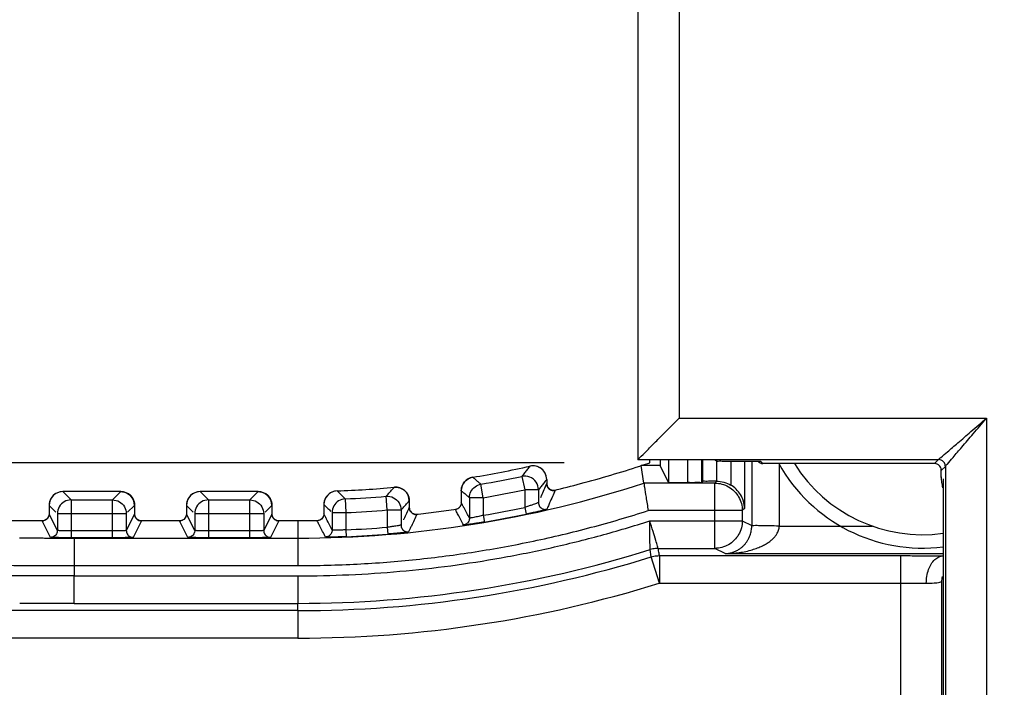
# Model space of a CAD drawing. Header units: inches. Extents: x 0 to 22, y 0 to 17.
# Tile 24 of 28: x 11.632 to 12.349, y 13.004 to 13.489. Entities that reach past the tile are written whole.
import ezdxf

# ---------------------------------------------------------------- set-up
doc = ezdxf.new("R2010")
doc.units = ezdxf.units.IN
doc.header["$LTSCALE"] = 1.21
doc.header["$MEASUREMENT"] = 0
doc.layers.get('0').update_dxf_attribs({"linetype": 'CONTINUOUS'})
doc.layers.add('COSMETIC', color=7, linetype='CONTINUOUS')
doc.layers.add('DIMENSIONS', color=7, linetype='CONTINUOUS')
doc.styles.get("Standard").update_dxf_attribs({"font": 'txt', "width": 0.8})
doc.dimstyles.new('DIMSTYLE_1', dxfattribs={"dimtxt": 0.125, "dimasz": 0.18, "dimexe": 0.18, "dimexo": 0.0625, "dimgap": 0.09, "dimtad": 0, "dimtih": 1, "dimtoh": 1, "dimdec": 3, "dimzin": 4, "dimdsep": 46, "dimtxsty": 'STANDARD', "dimblk": '_FILLED', "dimblk1": '_FILLED', "dimblk2": '_FILLED', "dimcen": 0.09, "dimadec": 0, "dimazin": 0, "dimtp": 0.001, "dimtm": 0.001, "dimtfac": 1, "dimtdec": 3, "dimtofl": 0, "dimtmove": 0, "dimatfit": 3, "dimldrblk": '_FILLED', "dimfxl": 1, "dimtolj": 1, "dimtzin": 4, "dimarcsym": 0})

# ---------------------------------------------------------------- blocks, each defined once
blk = doc.blocks.new('_FILLED')
at = {"color": 0, "linetype": 'BYBLOCK'}
blk.add_solid([(0, 0), (-1, 0.1736), (-1, -0.1736)], dxfattribs=at)
blk = doc.blocks.new('*D3')
at = {"layer": 'DIMENSIONS', "color": 2, "linetype": 'CONTINUOUS'}
for p, q in [((12.02858, 13.16682), (10.11078, 13.16682)), ((10.23578, 13.16682), (10.23578, 11.06057)), ((10.23578, 9.1205), (10.23578, 10.81057)), ((12.01962, 9.1205), (10.11078, 9.1205))]:
    blk.add_line(p, q, dxfattribs=at)
at = {"layer": 'DIMENSIONS', "color": 2, "linetype": 'CONTINUOUS', "xscale": 0.18, "yscale": 0.18, "zscale": 0.18}
for p, rotation in [((10.23578, 13.16682), 90), ((10.23578, 9.1205), 270)]:
    blk.add_blockref('_FILLED', p, dxfattribs=dict(at, rotation=rotation))
at = {"layer": 'DIMENSIONS', "color": 2, "linetype": 'CONTINUOUS', "width": 0.8}
for s, p in [('[', (10.14828, 10.87307)), (']', (10.84828, 10.87307)), ('4.046', (9.52328, 10.87307)), ('102.78', (10.24828, 10.87307))]:
    blk.add_text(s, height=0.125, dxfattribs=at).set_placement(p)
blk = doc.blocks.new('*D5')
at = {"layer": 'DIMENSIONS', "color": 2, "linetype": 'CONTINUOUS'}
for p, q in [((10.98578, 11.20731), (10.98578, 15.13581)), ((16.52247, 13.41477), (16.52247, 15.13581)), ((10.98578, 15.01081), (12.941, 15.01081)), ((16.52247, 15.01081), (14.491, 15.01081))]:
    blk.add_line(p, q, dxfattribs=at)
at = {"layer": 'DIMENSIONS', "color": 2, "linetype": 'CONTINUOUS', "xscale": 0.18, "yscale": 0.18, "zscale": 0.18, "rotation": 180}
blk.add_blockref('_FILLED', (10.98578, 15.01081), dxfattribs=at)
at = {"layer": 'DIMENSIONS', "color": 2, "linetype": 'CONTINUOUS', "xscale": 0.18, "yscale": 0.18, "zscale": 0.18}
blk.add_blockref('_FILLED', (16.52247, 15.01081), dxfattribs=at)
at = {"layer": 'DIMENSIONS', "color": 2, "linetype": 'CONTINUOUS', "width": 0.8}
for s, p in [('[', (13.6285, 14.94831)), (']', (14.3285, 14.94831)), ('5.537', (13.0035, 14.94831)), ('140.63', (13.7285, 14.94831))]:
    blk.add_text(s, height=0.125, dxfattribs=at).set_placement(p)

msp = doc.modelspace()

# ---------------------------------------------------------------- linework, layer by layer
at = {"color": 7, "linetype": 'CONTINUOUS'}
for p, q in [((12.08221, 13.68581), (12.08221, 13.16929)), ((12.11221, 13.68581), (12.11221, 13.19929)), ((12.11221, 13.19929), (12.33595, 13.19929)), ((12.33595, 13.19929), (12.33595, 9.09032)), ((12.13842, 13.16911), (12.08212, 13.16911)), ((12.08221, 13.16929), (12.30096, 13.16929)), ((12.09089, 13.16695), (12.09089, 13.16911)), ((12.09829, 13.16911), (12.09829, 13.16481)), ((12.10447, 13.16911), (12.10447, 13.15245)), ((12.1186, 13.15245), (12.1186, 13.16911)), ((12.1286, 13.15262), (12.1286, 13.16911)), ((12.1293, 13.16911), (12.1293, 13.15332)), ((12.13842, 13.16911), (12.1393, 13.16823)), ((12.1393, 13.16911), (12.1393, 13.15355)), ((12.1493, 13.16806), (12.17147, 13.16806)), ((12.14976, 13.16806), (12.14976, 13.15072)), ((12.15976, 13.16806), (12.15976, 13.13367)), ((12.16505, 13.16779), (12.16505, 13.1212)), ((12.16967, 13.16779), (12.1694, 13.16806)), ((12.17321, 13.16632), (12.17147, 13.16806)), ((12.29799, 13.16632), (12.17321, 13.16632)), ((12.29806, 13.16632), (12.17323, 13.16632)), ((12.18505, 13.16632), (12.18505, 13.12085)), ((12.29798, 13.16632), (12.29799, 13.16632)), ((12.29799, 13.16632), (12.30096, 13.16929)), ((12.0865, 13.15209), (12.08447, 13.16481)), ((12.09829, 13.16481), (12.08447, 13.16481)), ((12.10447, 13.15245), (12.09829, 13.16481)), ((12.30298, 13.15626), (12.30298, 13.16139)), ((12.30298, 13.16132), (12.30299, 13.16132)), ((12.30299, 13.16132), (12.30596, 13.16429)), ((12.30299, 13.15668), (12.30299, 13.16132)), ((12.30596, 13.16429), (12.30596, 9.12532)), ((11.99768, 13.15701), (11.99976, 13.14722)), ((12.01576, 13.15467), (12.01576, 13.15171)), ((12.13818, 13.15209), (12.0865, 13.15209)), ((12.10447, 13.15245), (12.1186, 13.15245)), ((12.1293, 13.15332), (12.1286, 13.15262)), ((12.13818, 13.15209), (12.13959, 13.1535)), ((12.13818, 13.10463), (12.13818, 13.15209)), ((12.30299, 13.15668), (12.30298, 13.15624)), ((12.30299, 13.15668), (12.3032, 13.15647)), ((12.30439, 13.15529), (12.30438, 13.15465)), ((12.30438, 13.1547), (12.30438, 9.13491)), ((12.30439, 13.15529), (12.30439, 9.13432)), ((11.66358, 13.1459), (11.66958, 13.13989)), ((11.70576, 13.1459), (11.66358, 13.1459)), ((11.69976, 13.13989), (11.70576, 13.1459)), ((11.76358, 13.1459), (11.76958, 13.13989)), ((11.80576, 13.1459), (11.76358, 13.1459)), ((11.79976, 13.13989), (11.80576, 13.1459)), ((11.95358, 13.1465), (11.95358, 13.13783)), ((11.96958, 13.14143), (11.96789, 13.15128)), ((11.99976, 13.14722), (11.99976, 13.13442)), ((12.00976, 13.14722), (11.99976, 13.14722)), ((12.00976, 13.14722), (12.00976, 13.13797)), ((12.01651, 13.14908), (12.01576, 13.15171)), ((11.66958, 13.13989), (11.66958, 13.11236)), ((11.66958, 13.13989), (11.69976, 13.13989)), ((11.69976, 13.11236), (11.69976, 13.13989)), ((11.76958, 13.13989), (11.76958, 13.11236)), ((11.76958, 13.13989), (11.79976, 13.13989)), ((11.79976, 13.11236), (11.79976, 13.13989)), ((11.86915, 13.14065), (11.86958, 13.13066)), ((11.89976, 13.13256), (11.89894, 13.14253)), ((11.91576, 13.13911), (11.91576, 13.1343)), ((11.95958, 13.14143), (11.95958, 13.12658)), ((11.96958, 13.14143), (11.95958, 13.14143)), ((11.96958, 13.14143), (11.96958, 13.12871)), ((11.65358, 13.1359), (11.65358, 13.12963)), ((11.65358, 13.1359), (11.65855, 13.13093)), ((11.71076, 13.1309), (11.71576, 13.1359)), ((11.71576, 13.1359), (11.71576, 13.12963)), ((11.75358, 13.1359), (11.75358, 13.12963)), ((11.75358, 13.1359), (11.75855, 13.13093)), ((11.81076, 13.1309), (11.81576, 13.1359)), ((11.81576, 13.1359), (11.81576, 13.12963)), ((11.85358, 13.13643), (11.85358, 13.12975)), ((11.85958, 13.13066), (11.85958, 13.11787)), ((11.85958, 13.13066), (11.86958, 13.13066)), ((11.86958, 13.13066), (11.86958, 13.11812)), ((11.89976, 13.13256), (11.89976, 13.11999)), ((11.89976, 13.13256), (11.90976, 13.13256)), ((11.90976, 13.13256), (11.90976, 13.1216)), ((11.91644, 13.13179), (11.91576, 13.13431)), ((11.95263, 13.13491), (11.95141, 13.13371)), ((11.99976, 13.13442), (12.00078, 13.12952)), ((12.15818, 13.1321), (12.08966, 13.1321)), ((12.15976, 13.13367), (12.15818, 13.1321)), ((12.15818, 13.1321), (12.15818, 13.12463)), ((11.59378, 13.12481), (11.6493, 13.12481)), ((11.65459, 13.11262), (11.64858, 13.12463)), ((11.64941, 13.12472), (11.6493, 13.1247)), ((11.6527, 13.1268), (11.65153, 13.1256)), ((11.65344, 13.12847), (11.6527, 13.1268)), ((11.65358, 13.12963), (11.65344, 13.12847)), ((11.65358, 13.12963), (11.65358, 13.12963)), ((11.65958, 13.11762), (11.65358, 13.12963)), ((11.65958, 13.12989), (11.65958, 13.11762)), ((11.65958, 13.12989), (11.70976, 13.12989)), ((11.70976, 13.12989), (11.70976, 13.11762)), ((11.71576, 13.12963), (11.70976, 13.11762)), ((11.72076, 13.12463), (11.71476, 13.11262)), ((11.71576, 13.12963), (11.71576, 13.12963)), ((11.71642, 13.12716), (11.71576, 13.12963)), ((11.72004, 13.12481), (11.7493, 13.12481)), ((11.75459, 13.11262), (11.74858, 13.12463)), ((11.74941, 13.12472), (11.7493, 13.1247)), ((11.7527, 13.1268), (11.75153, 13.1256)), ((11.75344, 13.12847), (11.7527, 13.1268)), ((11.75358, 13.12963), (11.75344, 13.12847)), ((11.75358, 13.12963), (11.75358, 13.12963)), ((11.75958, 13.11762), (11.75358, 13.12963)), ((11.75958, 13.12989), (11.75958, 13.11762)), ((11.75958, 13.12989), (11.80976, 13.12989)), ((11.80976, 13.12989), (11.80976, 13.11762)), ((11.81576, 13.12963), (11.80976, 13.11762)), ((11.82076, 13.12463), (11.81476, 13.11262)), ((11.81576, 13.12963), (11.81576, 13.12963)), ((11.81642, 13.12716), (11.81576, 13.12963)), ((11.82004, 13.12481), (11.83467, 13.12481)), ((11.83467, 13.12481), (11.83467, 13.11209)), ((11.84963, 13.12488), (11.84942, 13.12484)), ((11.96958, 13.12871), (11.97042, 13.12378)), ((12.09082, 13.12463), (12.15818, 13.12463)), ((12.15818, 13.12463), (12.16505, 13.1212)), ((11.69976, 13.11736), (11.66958, 13.11736)), ((11.79976, 13.11736), (11.76958, 13.11736)), ((11.86958, 13.11812), (11.8698, 13.11312)), ((11.89976, 13.11999), (11.90016, 13.11501)), ((12.18505, 13.12085), (12.25288, 13.12085)), ((11.69976, 13.11236), (11.66958, 13.11236)), ((11.67193, 13.11209), (11.67193, 13.0921)), ((11.79976, 13.11236), (11.76958, 13.11236)), ((11.83467, 13.11209), (11.83467, 13.0921)), ((12.09186, 13.09842), (12.09103, 13.10372)), ((12.097, 13.10463), (12.13818, 13.10463)), ((12.14574, 13.10085), (12.13818, 13.10463)), ((12.0978, 13.07932), (12.09186, 13.09842)), ((12.0978, 13.09932), (12.0978, 13.07932)), ((12.0978, 13.09932), (12.27351, 13.09932)), ((12.14574, 13.10085), (12.30447, 13.10085)), ((12.27351, 13.07932), (12.27351, 13.09932)), ((11.67193, 13.0921), (11.67193, 13.08463)), ((11.67193, 13.0921), (11.83467, 13.0921)), ((11.67193, 13.06463), (11.67193, 13.08463)), ((11.67193, 13.08463), (11.83467, 13.08463)), ((11.83467, 13.08463), (11.83467, 13.06463)), ((12.3035, 9.20927), (12.3035, 13.08034)), ((12.09754, 13.07932), (12.2735, 13.07932)), ((12.2735, 12.76346), (12.2735, 13.07932)), ((11.83467, 13.05932), (11.60726, 13.05932)), ((11.67193, 13.06463), (11.83467, 13.06463)), ((11.83467, 13.05932), (11.83467, 13.06463)), ((11.83467, 13.05932), (11.83467, 13.03932)), ((11.83467, 13.03932), (11.60726, 13.03932))]:
    msp.add_line(p, q, dxfattribs=at)
for points in [[(12.17323, 13.16632), (12.17322, 13.16632), (12.17321, 13.16632)], [(12.02112, 13.14674), (12.02122, 13.14675), (12.021, 13.14673), (12.01989, 13.1468), (12.01823, 13.1474), (12.01651, 13.14908)], [(11.95358, 13.13783), (11.95343, 13.13663), (11.95263, 13.13491)], [(11.92046, 13.12932), (11.92057, 13.12933), (11.92041, 13.12933), (11.91944, 13.12949), (11.91794, 13.13018), (11.91644, 13.13179)], [(11.95141, 13.13371), (11.95029, 13.13315), (11.95004, 13.13307)], [(11.65153, 13.1256), (11.65024, 13.12492), (11.64941, 13.12472)], [(11.72004, 13.1247), (11.71999, 13.12471), (11.71926, 13.12487), (11.71784, 13.12558), (11.71642, 13.12716)], [(11.75153, 13.1256), (11.75024, 13.12492), (11.74941, 13.12472)], [(11.82004, 13.1247), (11.81999, 13.12471), (11.81926, 13.12487), (11.81784, 13.12558), (11.81642, 13.12716)], [(11.85177, 13.12591), (11.85055, 13.12517), (11.84963, 13.12488)], [(11.85358, 13.12975), (11.85347, 13.12872), (11.85282, 13.12711), (11.85177, 13.12591)]]:
    msp.add_lwpolyline(points, dxfattribs=at)
for centre, radius, start, end in [((11.83467, 13.92481), 0.8, 288.19487, 288.67981), ((12.28947, 13.22481), 0.11024, 212.05461, 277.77621), ((11.83467, 13.92481), 0.77891, 279.40439, 282.52528), ((12.00576, 13.15467), 0.01, 0.16192, 102.36687), ((11.83467, 13.92481), 0.81271, 269.99997, 288.0508), ((11.96358, 13.1465), 0.01, 99.51182, 179.8912), ((11.83467, 13.92481), 0.78491, 279.77157, 281.98638), ((11.66358, 13.1359), 0.01, 90.12887, 179.87113), ((11.70576, 13.1359), 0.01, 0.12887, 89.87113), ((11.76358, 13.1359), 0.01, 90.12887, 179.87113), ((11.80576, 13.1359), 0.01, 0.12887, 89.87113), ((11.86358, 13.13643), 0.01, 92.22223, 179.8759), ((11.83467, 13.92481), 0.77891, 272.10003, 275.17011), ((11.90576, 13.13911), 0.01, 0.14148, 95.03123), ((11.83467, 13.92481), 0.79491, 279.77157, 281.98638), ((11.83467, 13.92481), 0.78491, 272.51728, 274.69659), ((11.83467, 13.92481), 0.79491, 272.51728, 274.69659), ((11.83467, 13.92481), 0.80744, 279.61847, 281.79765), ((11.83467, 13.92481), 0.81244, 279.61847, 281.79765), ((11.83467, 13.92481), 0.80744, 272.47819, 274.62354), ((11.83467, 13.92481), 0.81244, 272.47819, 274.62354), ((11.83467, 13.92481), 0.86017, 269.99997, 287.33973), ((11.83467, 13.92481), 0.86548, 270, 287.28727), ((11.83467, 13.92481), 0.88548, 270, 287.2713)]:
    msp.add_arc(centre, radius, start, end, dxfattribs=at)
for points, knots in [([(12.08453, 13.17161), (12.08653, 13.1732), (12.09021, 13.17754), (12.09704, 13.18403), (12.10444, 13.19154), (12.10962, 13.19669), (12.11221, 13.19929)], [0, 0, 0, 0, 0.19099, 0.440753, 0.719022, 1, 1, 1, 1]), ([(12.30096, 13.16929), (12.30155, 13.16975), (12.30368, 13.1717), (12.30841, 13.17564), (12.31568, 13.18193), (12.32518, 13.19004), (12.33216, 13.19604), (12.33595, 13.19929)], [0, 0, 0, 0, 0.04911, 0.187083, 0.400799, 0.675287, 1, 1, 1, 1]), ([(12.30596, 13.16429), (12.30642, 13.16487), (12.30834, 13.16701), (12.31229, 13.17171), (12.31858, 13.179), (12.3267, 13.1885), (12.3327, 13.19549), (12.33595, 13.19929)], [0, 0, 0, 0, 0.048719, 0.186466, 0.400212, 0.674923, 1, 1, 1, 1]), ([(12.1393, 13.16823), (12.13963, 13.1679), (12.14162, 13.16846), (12.14469, 13.16789), (12.14765, 13.16806), (12.1493, 13.16806)], [0, 0, 0, 0, 0.139956, 0.505155, 1, 1, 1, 1]), ([(12.16967, 13.16779), (12.16998, 13.16748), (12.17045, 13.16712), (12.17098, 13.16685), (12.17112, 13.16678)], [0, 0, 0, 0, 0.742149, 1, 1, 1, 1]), ([(12.30596, 13.16429), (12.30596, 13.16515), (12.30549, 13.16691), (12.30358, 13.16882), (12.30182, 13.16929), (12.30096, 13.16929)], [0, 0, 0, 0, 0.333268, 0.666591, 1, 1, 1, 1]), ([(12.00359, 13.16443), (12.00294, 13.1636), (12.00162, 13.16195), (12.00031, 13.1603), (11.99965, 13.15947)], [0, 0, 0, 0, 0.500799, 1, 1, 1, 1]), ([(12.01435, 13.15979), (12.01425, 13.15996), (12.01397, 13.1604), (12.01366, 13.16082), (12.01345, 13.16107)], [0, 0, 0, 0, 0.376153, 1, 1, 1, 1]), ([(12.0211, 13.14683), (12.02755, 13.14838), (12.04141, 13.15188), (12.06225, 13.15775), (12.07658, 13.16222), (12.08356, 13.16451)], [0, 0, 0, 0, 0.306471, 0.660609, 1, 1, 1, 1]), ([(11.95358, 13.1465), (11.95358, 13.14805), (11.95433, 13.15119), (11.9564, 13.15364), (11.95766, 13.15456)], [0, 0, 0, 0, 0.499997, 1, 1, 1, 1]), ([(11.96789, 13.15128), (11.96723, 13.15184), (11.96591, 13.15297), (11.96393, 13.15467), (11.96261, 13.1558), (11.96195, 13.15637)], [0, 0, 0, 0, 0.332615, 0.665948, 1, 1, 1, 1]), ([(12.00976, 13.14722), (12.00976, 13.14917), (12.00855, 13.15316), (12.00374, 13.15705), (11.99959, 13.15741), (11.99768, 13.15701)], [0, 0, 0, 0, 0.33333, 0.66667, 1, 1, 1, 1]), ([(12.01576, 13.15467), (12.01509, 13.15384), (12.01376, 13.15218), (12.01242, 13.15052), (12.01176, 13.1497)], [0, 0, 0, 0, 0.500808, 1, 1, 1, 1]), ([(12.0865, 13.15209), (12.08665, 13.15115), (12.08719, 13.14777), (12.08824, 13.1411), (12.08914, 13.13538), (12.08966, 13.1321)], [0, 0, 0, 0, 0.141232, 0.507513, 1, 1, 1, 1]), ([(12.1286, 13.15262), (12.12827, 13.15229), (12.12628, 13.15285), (12.1232, 13.15228), (12.12025, 13.15245), (12.1186, 13.15245)], [0, 0, 0, 0, 0.139956, 0.505155, 1, 1, 1, 1]), ([(12.13959, 13.1535), (12.13784, 13.1535), (12.13478, 13.15368), (12.13205, 13.15318), (12.1307, 13.15341)], [0, 0, 0, 0, 0.58922, 1, 1, 1, 1]), ([(12.13818, 13.15209), (12.14163, 13.15209), (12.14867, 13.15022), (12.1563, 13.14258), (12.15819, 13.13555), (12.15818, 13.1321)], [0, 0, 0, 0, 0.333325, 0.666675, 1, 1, 1, 1]), ([(11.66358, 13.1459), (11.66186, 13.1459), (11.65834, 13.14496), (11.65579, 13.14241), (11.65492, 13.1409)], [0, 0, 0, 0, 0.499995, 1, 1, 1, 1]), ([(11.70576, 13.1459), (11.70749, 13.1459), (11.711, 13.14496), (11.71355, 13.14241), (11.71442, 13.1409)], [0, 0, 0, 0, 0.499995, 1, 1, 1, 1]), ([(11.76358, 13.1459), (11.76186, 13.1459), (11.75834, 13.14496), (11.75579, 13.14241), (11.75492, 13.1409)], [0, 0, 0, 0, 0.499995, 1, 1, 1, 1]), ([(11.80576, 13.1459), (11.80749, 13.1459), (11.811, 13.14496), (11.81355, 13.14241), (11.81442, 13.1409)], [0, 0, 0, 0, 0.499995, 1, 1, 1, 1]), ([(11.86321, 13.14642), (11.86153, 13.14636), (11.85813, 13.14534), (11.85569, 13.14281), (11.85486, 13.14132)], [0, 0, 0, 0, 0.499996, 1, 1, 1, 1]), ([(11.86321, 13.14642), (11.86387, 13.14578), (11.86519, 13.14449), (11.86651, 13.14321), (11.86717, 13.14257)], [0, 0, 0, 0, 0.500605, 1, 1, 1, 1]), ([(11.89894, 13.14253), (11.8996, 13.14325), (11.90091, 13.1447), (11.90289, 13.14688), (11.9042, 13.14834), (11.90486, 13.14907)], [0, 0, 0, 0, 0.332419, 0.66575, 1, 1, 1, 1]), ([(11.90486, 13.14907), (11.90668, 13.14923), (11.91048, 13.14852), (11.9133, 13.14594), (11.91427, 13.14436)], [0, 0, 0, 0, 0.499994, 1, 1, 1, 1]), ([(11.95958, 13.14143), (11.95958, 13.14297), (11.96033, 13.1461), (11.96341, 13.14976), (11.96637, 13.15102), (11.96789, 13.15128)], [0, 0, 0, 0, 0.333332, 0.666668, 1, 1, 1, 1]), ([(12.01658, 13.14897), (12.0166, 13.14894), (12.01718, 13.14807), (12.01803, 13.1474), (12.01897, 13.14704)], [0, 0, 0, 0, 0.035334, 1, 1, 1, 1]), ([(12.15976, 13.13367), (12.15973, 13.13549), (12.15919, 13.13905), (12.15702, 13.14387), (12.15487, 13.14655), (12.15366, 13.14773)], [0, 0, 0, 0, 0.349002, 0.676732, 1, 1, 1, 1]), ([(11.66958, 13.13989), (11.66786, 13.13989), (11.66434, 13.13895), (11.66052, 13.13513), (11.65958, 13.13162), (11.65958, 13.12989)], [0, 0, 0, 0, 0.333331, 0.666669, 1, 1, 1, 1]), ([(11.69976, 13.13989), (11.70148, 13.13989), (11.705, 13.13895), (11.70882, 13.13513), (11.70976, 13.13162), (11.70976, 13.12989)], [0, 0, 0, 0, 0.333331, 0.666669, 1, 1, 1, 1]), ([(11.76958, 13.13989), (11.76786, 13.13989), (11.76434, 13.13895), (11.76052, 13.13513), (11.75958, 13.13162), (11.75958, 13.12989)], [0, 0, 0, 0, 0.333331, 0.666669, 1, 1, 1, 1]), ([(11.79976, 13.13989), (11.80148, 13.13989), (11.805, 13.13895), (11.80882, 13.13513), (11.80976, 13.13162), (11.80976, 13.12989)], [0, 0, 0, 0, 0.333331, 0.666669, 1, 1, 1, 1]), ([(11.86915, 13.14065), (11.86747, 13.14058), (11.86409, 13.13954), (11.86047, 13.13576), (11.85958, 13.13234), (11.85958, 13.13066)], [0, 0, 0, 0, 0.333331, 0.666669, 1, 1, 1, 1]), ([(11.89894, 13.14253), (11.90075, 13.14268), (11.90452, 13.14194), (11.90872, 13.13808), (11.90976, 13.13437), (11.90976, 13.13256)], [0, 0, 0, 0, 0.333331, 0.666669, 1, 1, 1, 1]), ([(12.00976, 13.13797), (12.00974, 13.13791), (12.00947, 13.13784), (12.00903, 13.13759), (12.00807, 13.13725), (12.00667, 13.13672), (12.00475, 13.13605), (12.00329, 13.13556), (12.00249, 13.13529)], [0, 0, 0, 0, 0.022417, 0.088885, 0.212867, 0.405899, 0.671564, 1, 1, 1, 1]), ([(12.00976, 13.13797), (12.00976, 13.13698), (12.01038, 13.13497), (12.01281, 13.13303), (12.01492, 13.13287), (12.01587, 13.13309)], [0, 0, 0, 0, 0.333308, 0.666656, 1, 1, 1, 1]), ([(11.83467, 13.0921), (11.84905, 13.0921), (11.87783, 13.09284), (11.9209, 13.0962), (11.96375, 13.10178), (12.00626, 13.10958), (12.0483, 13.11958), (12.07595, 13.12769), (12.08966, 13.1321)], [0, 0, 0, 0, 0.166472, 0.333168, 0.499915, 0.6666, 0.833288, 1, 1, 1, 1]), ([(11.85358, 13.13643), (11.85425, 13.13578), (11.85558, 13.1345), (11.85692, 13.13322), (11.85759, 13.13257)], [0, 0, 0, 0, 0.500612, 1, 1, 1, 1]), ([(11.90976, 13.13256), (11.91042, 13.13329), (11.91176, 13.13474), (11.91309, 13.13619), (11.91376, 13.13692)], [0, 0, 0, 0, 0.499306, 1, 1, 1, 1]), ([(11.91649, 13.13171), (11.9165, 13.13169), (11.91681, 13.13119), (11.91721, 13.13074), (11.91765, 13.13039)], [0, 0, 0, 0, 0.041221, 1, 1, 1, 1]), ([(11.92045, 13.12942), (11.92541, 13.12995), (11.93528, 13.13111), (11.94513, 13.13245), (11.95003, 13.13317)], [0, 0, 0, 0, 0.502374, 1, 1, 1, 1]), ([(11.9493, 13.13288), (11.94927, 13.13293), (11.94963, 13.13295), (11.94981, 13.13303), (11.95002, 13.13308), (11.9501, 13.1331)], [0, 0, 0, 0, 0.172781, 0.720627, 1, 1, 1, 1]), ([(11.95332, 13.12537), (11.95265, 13.12662), (11.9515, 13.12878), (11.95034, 13.13093), (11.94986, 13.13184)], [0, 0, 0, 0, 0.580104, 1, 1, 1, 1]), ([(11.95321, 13.13595), (11.95316, 13.13581), (11.95276, 13.13495), (11.95213, 13.13422), (11.95148, 13.13376)], [0, 0, 0, 0, 0.158045, 1, 1, 1, 1]), ([(12.01587, 13.13309), (12.01584, 13.13302), (12.01544, 13.13299), (12.01477, 13.1327), (12.01332, 13.13238), (12.01122, 13.13184), (12.00831, 13.13117), (12.00612, 13.13067), (12.0049, 13.13041)], [0, 0, 0, 0, 0.021242, 0.086846, 0.210281, 0.403283, 0.66972, 1, 1, 1, 1]), ([(11.64858, 13.12463), (11.64856, 13.12468), (11.64901, 13.12465), (11.64919, 13.1247), (11.64938, 13.12472), (11.64942, 13.12473)], [0, 0, 0, 0, 0.186478, 0.86632, 1, 1, 1, 1]), ([(11.65308, 13.12746), (11.65303, 13.12735), (11.65256, 13.12646), (11.65184, 13.12574), (11.65108, 13.1253)], [0, 0, 0, 0, 0.122898, 1, 1, 1, 1]), ([(11.74858, 13.12463), (11.74856, 13.12468), (11.74901, 13.12465), (11.74919, 13.1247), (11.74938, 13.12472), (11.74942, 13.12473)], [0, 0, 0, 0, 0.186478, 0.86632, 1, 1, 1, 1]), ([(11.75308, 13.12746), (11.75303, 13.12735), (11.75256, 13.12646), (11.75184, 13.12574), (11.75108, 13.1253)], [0, 0, 0, 0, 0.122898, 1, 1, 1, 1]), ([(11.83467, 13.12481), (11.83765, 13.12481), (11.84256, 13.12483), (11.84748, 13.12491), (11.84942, 13.12494)], [0, 0, 0, 0, 0.605004, 1, 1, 1, 1]), ([(11.83467, 13.08463), (11.84707, 13.08463), (11.87186, 13.08518), (11.90897, 13.08765), (11.94594, 13.09176), (11.98268, 13.09749), (12.01914, 13.10485), (12.05524, 13.11382), (12.07902, 13.12085), (12.09082, 13.12463)], [0, 0, 0, 0, 0.142866, 0.28572, 0.428575, 0.571428, 0.714281, 0.857138, 1, 1, 1, 1]), ([(11.84867, 13.12475), (11.84864, 13.1248), (11.8491, 13.12478), (11.84928, 13.12483), (11.84947, 13.12486), (11.8495, 13.12486)], [0, 0, 0, 0, 0.189549, 0.878488, 1, 1, 1, 1]), ([(11.85305, 13.1275), (11.85301, 13.12743), (11.85256, 13.12659), (11.85188, 13.12589), (11.85113, 13.12545)], [0, 0, 0, 0, 0.089497, 1, 1, 1, 1]), ([(11.85958, 13.11787), (11.85892, 13.11918), (11.85759, 13.12182), (11.85615, 13.12466), (11.85538, 13.12618), (11.85528, 13.12639)], [0, 0, 0, 0, 0.463207, 0.927992, 1, 1, 1, 1]), ([(11.95958, 13.12658), (11.95958, 13.1258), (11.9592, 13.12421), (11.95762, 13.12236), (11.9561, 13.12175), (11.95533, 13.12163)], [0, 0, 0, 0, 0.333315, 0.666654, 1, 1, 1, 1]), ([(11.96958, 13.12871), (11.96906, 13.12858), (11.96795, 13.1283), (11.96623, 13.12789), (11.96443, 13.12747), (11.96273, 13.12713), (11.96116, 13.12673), (11.96044, 13.12676), (11.95999, 13.1266)], [0, 0, 0, 0, 0.166235, 0.34809, 0.540011, 0.727818, 0.889372, 1, 1, 1, 1]), ([(11.97042, 13.12378), (11.96962, 13.12365), (11.96795, 13.12337), (11.96536, 13.12296), (11.96355, 13.12267), (11.96263, 13.12254)], [0, 0, 0, 0, 0.307443, 0.644182, 1, 1, 1, 1]), ([(12.09103, 13.10372), (12.09103, 13.10425), (12.09099, 13.10626), (12.09095, 13.11054), (12.09089, 13.11698), (12.09081, 13.12194), (12.09082, 13.12463)], [0, 0, 0, 0, 0.075454, 0.288874, 0.613896, 1, 1, 1, 1]), ([(12.097, 13.10463), (12.09682, 13.10513), (12.09628, 13.10708), (12.09498, 13.11116), (12.09309, 13.11732), (12.09166, 13.12207), (12.09082, 13.12463)], [0, 0, 0, 0, 0.075547, 0.289084, 0.614113, 1, 1, 1, 1]), ([(12.15818, 13.12463), (12.15818, 13.12118), (12.15631, 13.11415), (12.14867, 13.10651), (12.14163, 13.10463), (12.13818, 13.10463)], [0, 0, 0, 0, 0.333346, 0.666687, 1, 1, 1, 1]), ([(11.65958, 13.11762), (11.65958, 13.11676), (11.65912, 13.115), (11.65721, 13.11309), (11.65545, 13.11262), (11.65459, 13.11262)], [0, 0, 0, 0, 0.333313, 0.666654, 1, 1, 1, 1]), ([(11.66958, 13.11736), (11.66905, 13.11736), (11.66793, 13.11736), (11.66621, 13.11738), (11.66441, 13.11739), (11.66271, 13.11745), (11.66116, 13.11742), (11.66043, 13.1176), (11.65999, 13.11755)], [0, 0, 0, 0, 0.166887, 0.348859, 0.54013, 0.727066, 0.888412, 1, 1, 1, 1]), ([(11.70976, 13.11762), (11.70974, 13.11757), (11.70947, 13.11759), (11.70904, 13.1175), (11.70807, 13.11749), (11.70668, 13.11742), (11.70475, 13.11739), (11.70329, 13.11738), (11.70248, 13.11737)], [0, 0, 0, 0, 0.020472, 0.084401, 0.206451, 0.399406, 0.667439, 1, 1, 1, 1]), ([(11.70976, 13.11762), (11.70976, 13.11676), (11.71023, 13.115), (11.71214, 13.11309), (11.7139, 13.11262), (11.71476, 13.11262)], [0, 0, 0, 0, 0.333312, 0.666654, 1, 1, 1, 1]), ([(11.75958, 13.11762), (11.75958, 13.11676), (11.75912, 13.115), (11.75721, 13.11309), (11.75545, 13.11262), (11.75459, 13.11262)], [0, 0, 0, 0, 0.333313, 0.666654, 1, 1, 1, 1]), ([(11.76958, 13.11736), (11.76905, 13.11736), (11.76793, 13.11736), (11.76621, 13.11738), (11.76441, 13.11739), (11.76271, 13.11745), (11.76116, 13.11742), (11.76043, 13.1176), (11.75999, 13.11755)], [0, 0, 0, 0, 0.166887, 0.348859, 0.54013, 0.727066, 0.888412, 1, 1, 1, 1]), ([(11.80976, 13.11762), (11.80974, 13.11757), (11.80947, 13.11759), (11.80904, 13.1175), (11.80807, 13.11749), (11.80668, 13.11742), (11.80475, 13.11739), (11.80329, 13.11738), (11.80248, 13.11737)], [0, 0, 0, 0, 0.020472, 0.084401, 0.206451, 0.399406, 0.667439, 1, 1, 1, 1]), ([(11.80976, 13.11762), (11.80976, 13.11676), (11.81023, 13.115), (11.81214, 13.11309), (11.8139, 13.11262), (11.81476, 13.11262)], [0, 0, 0, 0, 0.333312, 0.666654, 1, 1, 1, 1]), ([(11.85958, 13.11787), (11.85958, 13.11702), (11.85913, 13.11529), (11.85728, 13.11339), (11.85556, 13.11289), (11.85471, 13.11287)], [0, 0, 0, 0, 0.333313, 0.666654, 1, 1, 1, 1]), ([(11.86958, 13.11812), (11.86905, 13.11808), (11.86794, 13.11801), (11.86621, 13.11793), (11.86441, 13.11785), (11.86271, 13.11782), (11.86116, 13.11773), (11.86032, 13.1179), (11.85963, 13.11774), (11.85958, 13.11787)], [0, 0, 0, 0, 0.160041, 0.334625, 0.518239, 0.697718, 0.852533, 0.959425, 1, 1, 1, 1]), ([(11.90976, 13.1216), (11.90974, 13.12155), (11.90947, 13.12153), (11.90904, 13.12137), (11.90807, 13.12122), (11.90668, 13.12096), (11.90475, 13.12066), (11.90329, 13.12045), (11.90249, 13.12034)], [0, 0, 0, 0, 0.021301, 0.08618, 0.20893, 0.401917, 0.669063, 1, 1, 1, 1]), ([(11.91525, 13.11663), (11.91522, 13.11656), (11.91482, 13.11658), (11.91416, 13.11638), (11.91271, 13.11625), (11.91061, 13.11598), (11.90769, 13.11568), (11.9055, 13.11547), (11.90428, 13.11536)], [0, 0, 0, 0, 0.02048, 0.084873, 0.207359, 0.400384, 0.668009, 1, 1, 1, 1]), ([(11.90976, 13.1216), (11.90976, 13.12069), (11.91029, 13.11882), (11.91243, 13.11688), (11.91434, 13.11654), (11.91525, 13.11663)], [0, 0, 0, 0, 0.333311, 0.666655, 1, 1, 1, 1]), ([(11.96263, 13.12254), (11.96173, 13.12241), (11.96006, 13.1222), (11.95773, 13.12175), (11.95659, 13.12187), (11.95594, 13.12165)], [0, 0, 0, 0, 0.407453, 0.758675, 1, 1, 1, 1]), ([(12.16172, 13.10991), (12.16208, 13.11047), (12.16274, 13.11159), (12.16353, 13.11332), (12.16414, 13.11502), (12.16457, 13.11665), (12.16485, 13.1182), (12.16496, 13.11921), (12.165, 13.1197)], [0, 0, 0, 0, 0.190648, 0.373456, 0.546811, 0.708741, 0.858767, 1, 1, 1, 1]), ([(12.18505, 13.12085), (12.18253, 13.1209), (12.1779, 13.12104), (12.17162, 13.12079), (12.16778, 13.12146), (12.16544, 13.12082), (12.16505, 13.1212)], [0, 0, 0, 0, 0.378649, 0.700885, 0.918782, 1, 1, 1, 1]), ([(12.17298, 13.10655), (12.17391, 13.10701), (12.17569, 13.10798), (12.17812, 13.10959), (12.18017, 13.11129), (12.18182, 13.113), (12.18308, 13.11469), (12.18399, 13.11632), (12.1846, 13.11787), (12.18495, 13.11937), (12.18504, 13.12036), (12.18505, 13.12085)], [0, 0, 0, 0, 0.158246, 0.309896, 0.444399, 0.564521, 0.67116, 0.765269, 0.848625, 0.924455, 1, 1, 1, 1]), ([(11.63208, 13.11239), (11.63327, 13.11237), (11.63574, 13.11233), (11.6396, 13.11227), (11.64371, 13.11223), (11.64806, 13.11219), (11.65103, 13.11216), (11.65254, 13.11215)], [0, 0, 0, 0, 0.174421, 0.36321, 0.564839, 0.777677, 1, 1, 1, 1]), ([(11.65254, 13.11215), (11.65411, 13.11214), (11.65729, 13.11213), (11.6621, 13.11211), (11.66535, 13.1121), (11.66698, 13.1121)], [0, 0, 0, 0, 0.325991, 0.660228, 1, 1, 1, 1]), ([(11.66181, 13.1124), (11.66092, 13.11241), (11.65927, 13.11246), (11.65696, 13.11238), (11.65583, 13.11265), (11.65519, 13.11255)], [0, 0, 0, 0, 0.406533, 0.757405, 1, 1, 1, 1]), ([(11.66958, 13.11236), (11.66878, 13.11236), (11.66711, 13.11236), (11.66544, 13.11237), (11.66456, 13.11238)], [0, 0, 0, 0, 0.478349, 1, 1, 1, 1]), ([(11.71476, 13.11262), (11.71472, 13.11256), (11.71433, 13.11262), (11.71368, 13.11248), (11.71224, 13.1125), (11.71015, 13.11242), (11.70724, 13.1124), (11.70506, 13.11238), (11.70385, 13.11237)], [0, 0, 0, 0, 0.020033, 0.083847, 0.205895, 0.398936, 0.667144, 1, 1, 1, 1]), ([(11.71476, 13.11209), (11.7276, 13.11209), (11.74088, 13.11209), (11.75416, 13.11209), (11.75459, 13.11209)], [0, 0, 0, 0, 0.967723, 1, 1, 1, 1]), ([(11.76181, 13.1124), (11.76092, 13.11241), (11.75927, 13.11246), (11.75696, 13.11238), (11.75583, 13.11265), (11.75519, 13.11255)], [0, 0, 0, 0, 0.406533, 0.757405, 1, 1, 1, 1]), ([(11.76958, 13.11236), (11.76878, 13.11236), (11.76711, 13.11236), (11.76452, 13.11238), (11.76272, 13.11238), (11.76181, 13.1124)], [0, 0, 0, 0, 0.308958, 0.645883, 1, 1, 1, 1]), ([(11.81476, 13.11262), (11.81472, 13.11256), (11.81433, 13.11262), (11.81368, 13.11248), (11.81224, 13.1125), (11.81015, 13.11242), (11.80724, 13.1124), (11.80506, 13.11238), (11.80385, 13.11237)], [0, 0, 0, 0, 0.020033, 0.083847, 0.205895, 0.398936, 0.667144, 1, 1, 1, 1]), ([(11.8698, 13.11312), (11.869, 13.11309), (11.86731, 13.11302), (11.86471, 13.11293), (11.86199, 13.11285), (11.85942, 13.11284), (11.8571, 13.11269), (11.85596, 13.11294), (11.85532, 13.11281)], [0, 0, 0, 0, 0.166689, 0.348598, 0.539957, 0.727055, 0.888498, 1, 1, 1, 1]), ([(12.15541, 13.10371), (12.15608, 13.10413), (12.15735, 13.10502), (12.15905, 13.10654), (12.16051, 13.10817), (12.16135, 13.10933), (12.16172, 13.10991)], [0, 0, 0, 0, 0.264547, 0.520217, 0.766313, 1, 1, 1, 1]), ([(12.097, 13.10463), (12.09632, 13.10463), (12.09498, 13.10457), (12.09298, 13.10426), (12.09168, 13.10393), (12.09103, 13.10372)], [0, 0, 0, 0, 0.333334, 0.666667, 1, 1, 1, 1]), ([(12.0978, 13.09932), (12.09771, 13.09991), (12.09753, 13.10109), (12.09735, 13.10227), (12.09727, 13.10286)], [0, 0, 0, 0, 0.499861, 1, 1, 1, 1]), ([(12.14574, 13.10085), (12.14659, 13.10087), (12.14827, 13.10101), (12.15074, 13.10157), (12.15315, 13.10245), (12.15467, 13.10326), (12.15541, 13.10371)], [0, 0, 0, 0, 0.249207, 0.495266, 0.743475, 1, 1, 1, 1]), ([(12.14574, 13.10085), (12.14746, 13.10086), (12.15085, 13.10099), (12.15585, 13.10151), (12.15911, 13.10209), (12.16071, 13.10243)], [0, 0, 0, 0, 0.342015, 0.67439, 1, 1, 1, 1]), ([(12.16542, 13.10363), (12.16673, 13.10402), (12.16921, 13.10486), (12.1717, 13.10593), (12.1729, 13.10651), (12.17298, 13.10655)], [0, 0, 0, 0, 0.506819, 0.968011, 1, 1, 1, 1]), ([(12.09186, 13.09842), (12.0925, 13.09862), (12.0938, 13.09895), (12.09579, 13.09926), (12.09713, 13.09932), (12.0978, 13.09932)], [0, 0, 0, 0, 0.333333, 0.666667, 1, 1, 1, 1]), ([(12.27351, 13.09932), (12.27722, 13.09932), (12.2844, 13.09932), (12.29157, 13.0993), (12.29504, 13.09928)], [0, 0, 0, 0, 0.51703, 1, 1, 1, 1]), ([(12.29208, 13.07923), (12.29216, 13.0826), (12.29309, 13.08886), (12.2972, 13.09658), (12.30222, 13.09921), (12.30447, 13.09923)], [0, 0, 0, 0, 0.397019, 0.734999, 1, 1, 1, 1]), ([(11.61765, 13.09239), (11.61927, 13.09237), (11.62265, 13.09233), (11.6279, 13.09228), (11.63351, 13.09223), (11.63942, 13.09219), (11.6456, 13.09216), (11.652, 13.09213), (11.65855, 13.09211), (11.66521, 13.0921), (11.66968, 13.0921), (11.67193, 13.0921)], [0, 0, 0, 0, 0.089661, 0.186674, 0.290255, 0.399568, 0.51373, 0.631819, 0.752881, 0.875939, 1, 1, 1, 1]), ([(11.67193, 13.08463), (11.66941, 13.08463), (11.6644, 13.08463), (11.65694, 13.08462), (11.64964, 13.08461), (11.64256, 13.08459), (11.63579, 13.08457), (11.62938, 13.08455), (11.6234, 13.08452), (11.61957, 13.0845), (11.61774, 13.08448)], [0, 0, 0, 0, 0.139458, 0.277493, 0.412704, 0.543714, 0.66919, 0.787855, 0.8985, 1, 1, 1, 1]), ([(12.29209, 13.07923), (12.29402, 13.07921), (12.29737, 13.07958), (12.30103, 13.07956), (12.30304, 13.0806), (12.3035, 13.08034)], [0, 0, 0, 0, 0.504393, 0.862603, 1, 1, 1, 1]), ([(12.2735, 13.07932), (12.27572, 13.07932), (12.28003, 13.07932), (12.28622, 13.07929), (12.2902, 13.07925), (12.29209, 13.07923)], [0, 0, 0, 0, 0.357012, 0.695791, 1, 1, 1, 1]), ([(11.67193, 13.06463), (11.67008, 13.06463), (11.6664, 13.06463), (11.66093, 13.06462), (11.65557, 13.06461), (11.65038, 13.0646), (11.64541, 13.06457), (11.6407, 13.06455), (11.63632, 13.06452), (11.63351, 13.0645), (11.63216, 13.06448)], [0, 0, 0, 0, 0.13949, 0.277556, 0.41279, 0.543813, 0.669289, 0.787938, 0.898551, 1, 1, 1, 1])]:
    msp.add_open_spline(points, degree=3, knots=knots, dxfattribs=at)
for points in [[(12.08221, 13.16929), (12.0827, 13.17026), (12.08365, 13.17091), (12.08453, 13.17161)], [(12.17112, 13.16678), (12.17177, 13.16648), (12.1725, 13.16632), (12.17321, 13.16632)], [(12.30049, 13.16565), (12.29973, 13.16609), (12.29885, 13.16632), (12.29799, 13.16632)], [(11.99965, 13.15947), (11.99899, 13.15865), (11.99834, 13.15783), (11.99768, 13.15701)], [(12.00945, 13.16397), (12.0076, 13.1647), (12.00551, 13.16486), (12.00359, 13.16443)], [(12.01034, 13.16356), (12.01005, 13.16371), (12.00975, 13.16385), (12.00945, 13.16397)], [(12.01345, 13.16107), (12.01259, 13.1621), (12.01153, 13.16295), (12.01034, 13.16356)], [(12.01576, 13.15467), (12.01576, 13.15644), (12.01526, 13.15824), (12.01435, 13.15979)], [(12.08356, 13.16451), (12.08386, 13.16461), (12.08417, 13.16471), (12.08447, 13.16481)], [(12.30232, 13.16382), (12.30188, 13.16458), (12.30125, 13.16522), (12.30049, 13.16565)], [(12.30299, 13.16132), (12.30299, 13.16219), (12.30275, 13.16307), (12.30232, 13.16382)], [(11.95766, 13.15456), (11.95893, 13.15549), (11.96042, 13.15611), (11.96195, 13.15637)], [(12.1307, 13.15341), (12.13018, 13.1535), (12.12963, 13.15365), (12.1293, 13.15332)], [(12.1393, 13.15355), (12.14116, 13.15355), (12.14303, 13.15329), (12.14483, 13.1528)], [(12.14483, 13.1528), (12.14655, 13.15232), (12.14822, 13.15162), (12.14976, 13.15072)], [(12.30299, 13.15668), (12.30297, 13.15529), (12.30305, 13.1539), (12.30323, 13.15252)], [(12.30323, 13.15252), (12.30339, 13.15123), (12.30365, 13.14995), (12.30399, 13.14869)], [(11.95558, 13.1448), (11.95492, 13.14537), (11.95425, 13.14593), (11.95358, 13.1465)], [(11.95759, 13.14311), (11.95692, 13.14367), (11.95625, 13.14424), (11.95558, 13.1448)], [(12.01176, 13.1497), (12.01109, 13.14887), (12.01042, 13.14805), (12.00976, 13.14722)], [(12.01377, 13.14713), (12.0131, 13.14561), (12.01243, 13.14408), (12.01177, 13.14255)], [(12.01576, 13.15171), (12.0151, 13.15018), (12.01443, 13.14866), (12.01377, 13.14713)], [(12.01576, 13.15171), (12.01576, 13.15076), (12.01605, 13.14978), (12.01658, 13.14897)], [(12.01897, 13.14704), (12.01991, 13.14669), (12.02097, 13.14662), (12.02193, 13.14685)], [(12.02193, 13.14685), (12.02126, 13.14532), (12.02059, 13.1438), (12.01992, 13.14227)], [(12.02148, 13.14681), (12.02171, 13.14689), (12.02199, 13.14699), (12.02193, 13.14685)], [(12.15366, 13.14773), (12.15248, 13.14888), (12.15117, 13.14988), (12.14976, 13.15072)], [(11.65492, 13.1409), (11.65405, 13.13938), (11.65358, 13.13762), (11.65358, 13.1359)], [(11.71442, 13.1409), (11.71529, 13.13938), (11.71576, 13.13762), (11.71576, 13.1359)], [(11.75492, 13.1409), (11.75405, 13.13938), (11.75358, 13.13762), (11.75358, 13.1359)], [(11.81442, 13.1409), (11.81529, 13.13938), (11.81576, 13.13762), (11.81576, 13.1359)], [(11.85486, 13.14132), (11.85403, 13.13983), (11.85358, 13.13811), (11.85358, 13.13643)], [(11.86717, 13.14257), (11.86783, 13.14193), (11.86849, 13.14129), (11.86915, 13.14065)], [(11.91376, 13.13692), (11.91443, 13.13765), (11.91509, 13.13838), (11.91576, 13.13911)], [(11.91427, 13.14436), (11.91524, 13.14279), (11.91576, 13.14093), (11.91576, 13.13911)], [(11.95358, 13.13783), (11.95358, 13.13719), (11.95345, 13.13655), (11.95321, 13.13595)], [(11.95477, 13.13559), (11.95438, 13.13634), (11.95398, 13.13708), (11.95358, 13.13783)], [(11.95958, 13.14143), (11.95892, 13.14199), (11.95825, 13.14255), (11.95759, 13.14311)], [(12.01177, 13.14255), (12.01161, 13.1422), (12.01146, 13.14185), (12.01131, 13.14151)], [(12.0179, 13.13768), (12.01749, 13.13676), (12.01708, 13.13584), (12.01668, 13.13491)], [(12.01992, 13.14227), (12.01925, 13.14074), (12.01857, 13.13921), (12.0179, 13.13768)], [(11.85759, 13.13257), (11.85795, 13.13222), (11.85832, 13.13187), (11.85868, 13.13152)], [(11.85868, 13.13152), (11.8587, 13.13151), (11.85872, 13.13149), (11.85873, 13.13147)], [(11.91576, 13.1343), (11.9151, 13.13289), (11.91443, 13.13148), (11.91377, 13.13008)], [(11.91576, 13.1343), (11.91576, 13.13341), (11.91602, 13.13249), (11.91649, 13.13171)], [(11.91765, 13.13039), (11.91794, 13.13016), (11.91825, 13.12996), (11.91858, 13.12981)], [(11.95148, 13.13376), (11.95084, 13.1333), (11.95007, 13.133), (11.9493, 13.13288)], [(11.94939, 13.13272), (11.94936, 13.13277), (11.94933, 13.13283), (11.9493, 13.13288)], [(11.94983, 13.13188), (11.94968, 13.13216), (11.94953, 13.13244), (11.94939, 13.13272)], [(11.94985, 13.13185), (11.94984, 13.13186), (11.94984, 13.13187), (11.94983, 13.13188)], [(11.94986, 13.13184), (11.94985, 13.13184), (11.94985, 13.13185), (11.94985, 13.13185)], [(11.95522, 13.13476), (11.95507, 13.13504), (11.95492, 13.13531), (11.95477, 13.13559)], [(11.95523, 13.13473), (11.95523, 13.13474), (11.95522, 13.13475), (11.95522, 13.13476)], [(11.95524, 13.13472), (11.95524, 13.13472), (11.95524, 13.13473), (11.95523, 13.13473)], [(11.95559, 13.13407), (11.95547, 13.13428), (11.95536, 13.1345), (11.95524, 13.13472)], [(11.95759, 13.13032), (11.95692, 13.13157), (11.95625, 13.13282), (11.95559, 13.13407)], [(11.95958, 13.12658), (11.95892, 13.12782), (11.95825, 13.12907), (11.95759, 13.13032)], [(12.00249, 13.13529), (12.00158, 13.13499), (12.00067, 13.1347), (11.99976, 13.13442)], [(12.0049, 13.13041), (12.00353, 13.1301), (12.00216, 13.12981), (12.00078, 13.12952)], [(12.01668, 13.13491), (12.01641, 13.13431), (12.01614, 13.1337), (12.01587, 13.13309)], [(11.65108, 13.1253), (11.65032, 13.12486), (11.64944, 13.12463), (11.64858, 13.12463)], [(11.65358, 13.12963), (11.65358, 13.12889), (11.65341, 13.12813), (11.65308, 13.12746)], [(11.71576, 13.12963), (11.71576, 13.12877), (11.71599, 13.1279), (11.71642, 13.12715)], [(11.71642, 13.12715), (11.71686, 13.12638), (11.7175, 13.12574), (11.71826, 13.1253)], [(11.71826, 13.1253), (11.71902, 13.12486), (11.7199, 13.12463), (11.72076, 13.12463)], [(11.7203, 13.1247), (11.72054, 13.12472), (11.72083, 13.12477), (11.72076, 13.12463)], [(11.75108, 13.1253), (11.75032, 13.12486), (11.74944, 13.12463), (11.74858, 13.12463)], [(11.75358, 13.12963), (11.75358, 13.12889), (11.75341, 13.12813), (11.75308, 13.12746)], [(11.81576, 13.12963), (11.81576, 13.12877), (11.81599, 13.1279), (11.81642, 13.12715)], [(11.81642, 13.12715), (11.81686, 13.12638), (11.8175, 13.12574), (11.81826, 13.1253)], [(11.81826, 13.1253), (11.81902, 13.12486), (11.8199, 13.12463), (11.82076, 13.12463)], [(11.8203, 13.1247), (11.82054, 13.12472), (11.82083, 13.12477), (11.82076, 13.12463)], [(11.85113, 13.12545), (11.85039, 13.12501), (11.84952, 13.12477), (11.84867, 13.12475)], [(11.84879, 13.12452), (11.84875, 13.1246), (11.84871, 13.12468), (11.84867, 13.12475)], [(11.84934, 13.12343), (11.84915, 13.12379), (11.84897, 13.12416), (11.84879, 13.12452)], [(11.84936, 13.12339), (11.84935, 13.12341), (11.84935, 13.12342), (11.84934, 13.12343)], [(11.85069, 13.12078), (11.85024, 13.12165), (11.8498, 13.12252), (11.84936, 13.12339)], [(11.85358, 13.12975), (11.85358, 13.12898), (11.85339, 13.1282), (11.85305, 13.1275)], [(11.85471, 13.12751), (11.85433, 13.12826), (11.85396, 13.129), (11.85358, 13.12975)], [(11.85526, 13.12643), (11.85508, 13.12679), (11.85489, 13.12715), (11.85471, 13.12751)], [(11.85528, 13.12639), (11.85527, 13.1264), (11.85526, 13.12641), (11.85526, 13.12643)], [(11.91177, 13.12584), (11.91169, 13.12569), (11.91162, 13.12554), (11.91155, 13.12539)], [(11.91377, 13.13008), (11.9131, 13.12866), (11.91243, 13.12725), (11.91177, 13.12584)], [(11.91929, 13.1251), (11.91862, 13.12369), (11.91795, 13.12228), (11.91728, 13.12087)], [(11.91858, 13.12981), (11.91942, 13.1294), (11.92039, 13.12923), (11.9213, 13.12933)], [(11.9213, 13.12933), (11.92063, 13.12792), (11.91996, 13.12651), (11.91929, 13.1251)], [(11.92084, 13.12935), (11.92108, 13.1294), (11.92137, 13.12947), (11.9213, 13.12933)], [(11.95533, 13.12163), (11.95466, 13.12288), (11.95399, 13.12413), (11.95332, 13.12537)], [(11.95999, 13.1266), (11.95982, 13.12654), (11.95963, 13.12645), (11.95958, 13.12658)], [(11.65999, 13.11755), (11.65982, 13.11753), (11.65963, 13.11749), (11.65958, 13.11762)], [(11.70248, 13.11737), (11.70158, 13.11736), (11.70067, 13.11736), (11.69976, 13.11736)], [(11.75999, 13.11755), (11.75982, 13.11753), (11.75963, 13.11749), (11.75958, 13.11762)], [(11.80248, 13.11737), (11.80158, 13.11736), (11.80067, 13.11736), (11.79976, 13.11736)], [(11.8527, 13.11682), (11.85203, 13.11814), (11.85136, 13.11946), (11.85069, 13.12078)], [(11.85471, 13.11287), (11.85404, 13.11418), (11.85337, 13.1155), (11.8527, 13.11682)], [(11.90249, 13.12034), (11.90158, 13.12022), (11.90067, 13.1201), (11.89976, 13.11999)], [(11.91617, 13.11855), (11.91586, 13.11791), (11.91556, 13.11727), (11.91525, 13.11663)], [(11.91728, 13.12087), (11.91691, 13.12009), (11.91654, 13.11932), (11.91617, 13.11855)], [(11.95594, 13.12165), (11.95569, 13.12157), (11.95542, 13.12146), (11.95533, 13.12163)], [(12.165, 13.1197), (12.16504, 13.12019), (12.16505, 13.1207), (12.16505, 13.1212)], [(11.65519, 13.11255), (11.65495, 13.11251), (11.65468, 13.11244), (11.65459, 13.11262)], [(11.66456, 13.11238), (11.66364, 13.11238), (11.66272, 13.11238), (11.66181, 13.1124)], [(11.66698, 13.1121), (11.66863, 13.11209), (11.67028, 13.11209), (11.67193, 13.11209)], [(11.67193, 13.11209), (11.6812, 13.11209), (11.69048, 13.11209), (11.69976, 13.11209)], [(11.70385, 13.11237), (11.70249, 13.11236), (11.70112, 13.11236), (11.69976, 13.11236)], [(11.69976, 13.11209), (11.70476, 13.11209), (11.70976, 13.11209), (11.71476, 13.11209)], [(11.75519, 13.11255), (11.75495, 13.11251), (11.75468, 13.11244), (11.75459, 13.11262)], [(11.75459, 13.11209), (11.75958, 13.11209), (11.76458, 13.11209), (11.76958, 13.11209)], [(11.76958, 13.11209), (11.77964, 13.11209), (11.7897, 13.11209), (11.79976, 13.11209)], [(11.80385, 13.11237), (11.80249, 13.11236), (11.80112, 13.11236), (11.79976, 13.11236)], [(11.79976, 13.11209), (11.80476, 13.11209), (11.80976, 13.11209), (11.81476, 13.11209)], [(11.81476, 13.11209), (11.8214, 13.11209), (11.82803, 13.11209), (11.83467, 13.11209)], [(11.85532, 13.11281), (11.85507, 13.11277), (11.8548, 13.11269), (11.85471, 13.11287)], [(11.90428, 13.11536), (11.90291, 13.11523), (11.90154, 13.11512), (11.90016, 13.11501)], [(12.09727, 13.10286), (12.09718, 13.10345), (12.09709, 13.10404), (12.097, 13.10463)], [(12.16071, 13.10243), (12.1623, 13.10277), (12.16387, 13.10316), (12.16542, 13.10363)], [(12.29504, 13.09928), (12.29818, 13.09927), (12.30132, 13.09925), (12.30446, 13.09923)], [(12.3035, 13.08034), (12.3035, 13.08159), (12.30362, 13.08285), (12.30386, 13.08409)]]:
    msp.add_open_spline(points, degree=3, dxfattribs=at)
at = {"layer": 'COSMETIC', "color": 7, "linetype": 'CONTINUOUS'}
msp.add_arc((12.28947, 13.22481), 0.12, 209.17273, 277.13901, dxfattribs=at)

# ---------------------------------------------------------------- dimensions: what is measured, and where the dimension line sits
at = {"layer": 'DIMENSIONS', "color": 2, "linetype": 'CONTINUOUS'}
for base, p1, p2, angle, picture, middle in [((10.98578, 15.01081), (16.52247, 13.41477), (10.98578, 11.20731), 180, '*D5', (13.716, 15.01081)), ((10.23578, 13.16682), (12.01962, 9.1205), (12.02858, 13.16682), 90, '*D3', (10.23578, 10.93557))]:
    dim = msp.add_linear_dim(base=base, p1=p1, p2=p2, angle=angle, dimstyle='DIMSTYLE_1', dxfattribs=at)
    dim.commit()
    dim.dimension.update_dxf_attribs({"geometry": picture, "text_midpoint": middle, "dimtype": 160})

doc.saveas('drawing.dxf')
